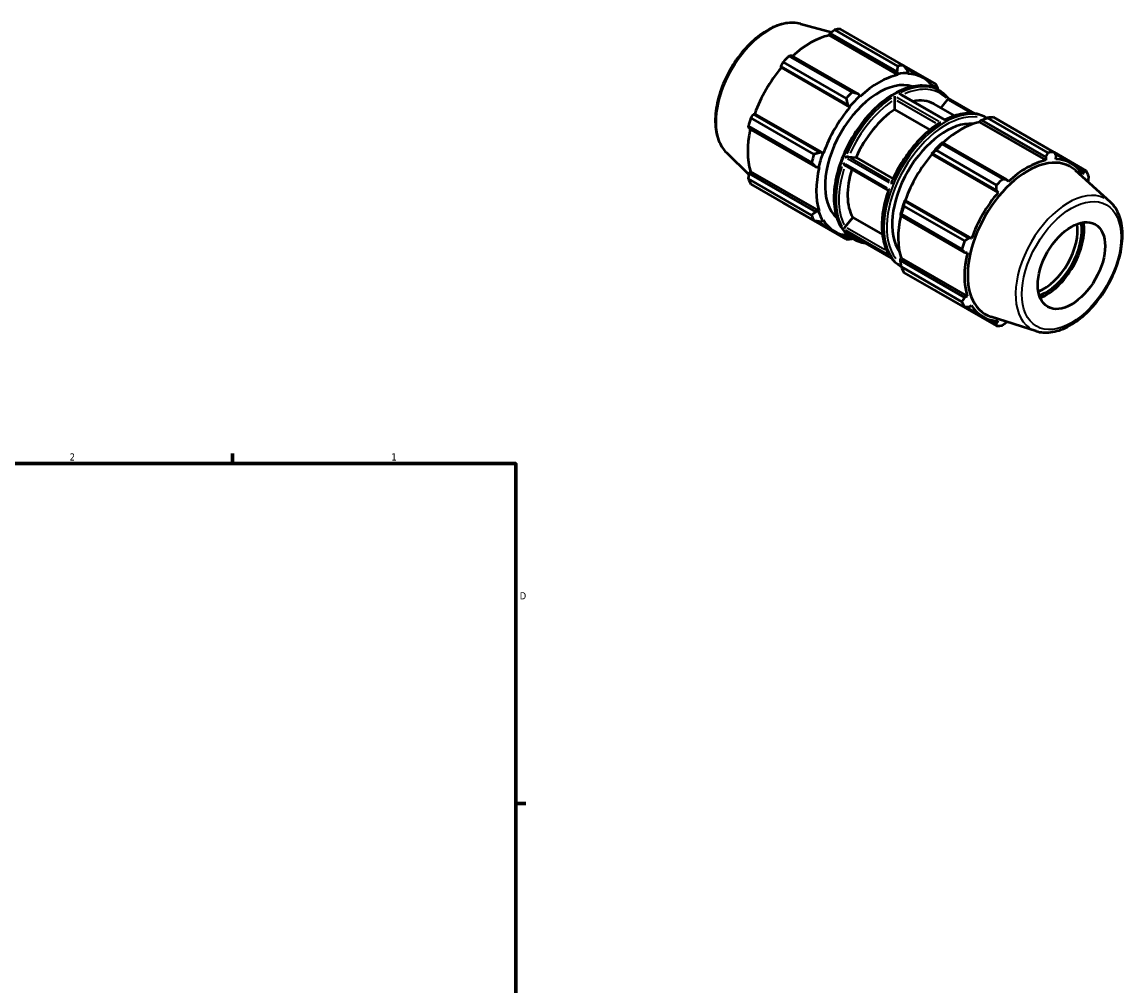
# Model space of a CAD drawing. Header units: inches. Extents: x 0.1 to 41.6, y 0.6 to 30.1.
# Tile 6 of 6: x 27 to 41.6, y 14.1 to 26.8. Entities that reach past the tile are written whole.
import ezdxf

# ---------------------------------------------------------------- set-up
doc = ezdxf.new("R2010")
doc.units = ezdxf.units.IN
doc.header["$MEASUREMENT"] = 0
for name, color, linetype, lineweight in [('Border (ANSI)', 7, 'Continuous', 70), ('Visible (ANSI)', 7, 'Continuous', 50), ('Visible Narrow (ANSI)', 7, 'Continuous', 35)]:
    doc.layers.add(name, color=color, linetype=linetype, lineweight=lineweight)
doc.styles.add('Note Text (ANSI)', font='tahoma.ttf')

# ---------------------------------------------------------------- blocks, each defined once
blk = doc.blocks.new('Borders Default Border')
at = {"layer": 'Border (ANSI)'}
for p, q in [((29.75, 21), (29.75, 21.134)), ((33.5, 16.5), (33.634, 16.5))]:
    blk.add_line(p, q, dxfattribs=at)
at = {"layer": 'Border (ANSI)', "flags": 128}
blk.add_lwpolyline([(0.5, 1), (0.5, 21), (33.5, 21), (33.5, 1), (0.5, 1)], dxfattribs=at)
at = {"layer": 'Border (ANSI)', "color": 5, "true_color": 0x0000ff, "char_height": 0.0945, "attachment_point": 7, "style": 'Note Text (ANSI)'}
for s, insert in [('2', (27.596, 21.04)), ('1', (31.854, 21.04)), ('D', (33.553, 19.203))]:
    blk.add_mtext(s, dxfattribs=dict(at, insert=insert))

msp = doc.modelspace()

# ---------------------------------------------------------------- linework, layer by layer
at = {"layer": 'Visible (ANSI)'}
for p, q in [((37.271, 26.82), (37.678, 26.709)), ((37.721, 26.743), (38.555, 26.262)), ((38.633, 26.27), (37.798, 26.75)), ((37.648, 26.669), (37.664, 26.698)), ((38.556, 26.145), (37.648, 26.669)), ((38.546, 26.19), (37.664, 26.698)), ((37.039, 26.313), (37.874, 25.833)), ((37.952, 25.915), (37.117, 26.395)), ((38.032, 25.894), (37.15, 26.402)), ((37.894, 25.748), (37.012, 26.256)), ((37.016, 26.241), (37.012, 26.256)), ((37.924, 25.718), (37.016, 26.241)), ((38.546, 26.19), (38.559, 26.157)), ((38.559, 26.157), (38.556, 26.145)), ((38.636, 26.266), (39.06, 26.022)), ((38.892, 26.104), (38.657, 26.239)), ((38.694, 26.17), (38.684, 26.203)), ((38.69, 26.158), (38.694, 26.17)), ((39.048, 25.992), (38.987, 26.027)), ((38.055, 25.867), (38.032, 25.894)), ((38.058, 25.858), (38.055, 25.867)), ((39.182, 25.55), (38.594, 25.889)), ((39.048, 25.992), (39.05, 25.967)), ((39.087, 25.948), (39.108, 25.936)), ((37.894, 25.748), (37.92, 25.725)), ((37.92, 25.725), (37.924, 25.718)), ((38.516, 25.688), (38.516, 25.821)), ((39.032, 25.761), (39.307, 25.603)), ((39.127, 25.706), (39.216, 25.816)), ((39.576, 25.632), (39.224, 25.835)), ((37.448, 25.094), (36.613, 25.574)), ((36.649, 25.626), (36.664, 25.631)), ((37.531, 25.118), (36.649, 25.626)), ((37.572, 25.107), (36.664, 25.631)), ((38.984, 25.418), (38.516, 25.688)), ((39.722, 25.582), (39.737, 25.573)), ((40.547, 25.115), (39.746, 25.576)), ((39.824, 25.584), (40.624, 25.123)), ((36.581, 25.466), (37.415, 24.985)), ((37.474, 24.926), (36.592, 25.434)), ((39.64, 25.521), (39.643, 25.533)), ((39.64, 25.521), (40.517, 25.016)), ((39.643, 25.533), (39.666, 25.545)), ((39.666, 25.545), (40.515, 25.056)), ((39.865, 24.686), (39.065, 25.147)), ((39.151, 25.249), (39.139, 25.243)), ((39.143, 25.229), (39.943, 24.768)), ((40.001, 24.76), (39.151, 25.249)), ((36.289, 25.116), (36.588, 24.82)), ((37.564, 25.108), (37.531, 25.118)), ((37.572, 25.107), (37.564, 25.108)), ((37.906, 25.062), (38.005, 25.053)), ((38.005, 25.053), (38.495, 24.771)), ((39.004, 25.1), (39.014, 25.104)), ((39.008, 25.094), (39.004, 25.1)), ((39.008, 25.094), (39.885, 24.589)), ((39.014, 25.104), (39.863, 24.615)), ((40.515, 25.056), (40.517, 25.016)), ((41.051, 24.875), (40.626, 25.12)), ((40.637, 25.099), (40.852, 24.975)), ((40.65, 25.029), (40.653, 25.07)), ((36.592, 24.839), (36.608, 24.868)), ((37.474, 24.331), (36.592, 24.839)), ((37.517, 24.345), (36.608, 24.868)), ((37.474, 24.926), (37.508, 24.92)), ((37.508, 24.92), (37.517, 24.921)), ((38.433, 24.616), (37.856, 24.949)), ((41.371, 24.46), (40.908, 24.881)), ((40.948, 24.898), (41.017, 24.858)), ((41.017, 24.858), (41.003, 24.825)), ((37.415, 24.288), (36.581, 24.768)), ((36.613, 24.697), (37.448, 24.216)), ((40.018, 24.73), (40.001, 24.76)), ((41.073, 24.731), (41.074, 24.732)), ((39.863, 24.615), (39.885, 24.589)), ((37.874, 23.969), (37.039, 24.449)), ((38.638, 24.408), (39.439, 23.947)), ((38.65, 24.474), (38.648, 24.484)), ((38.648, 24.484), (38.656, 24.483)), ((39.499, 23.985), (38.65, 24.474)), ((38.656, 24.483), (39.533, 23.978)), ((37.508, 24.337), (37.474, 24.331)), ((37.517, 24.345), (37.508, 24.337)), ((37.861, 24.132), (37.961, 24.256)), ((37.961, 24.256), (38.353, 24.03)), ((38.592, 24.295), (38.593, 24.282)), ((38.593, 24.282), (39.442, 23.793)), ((39.407, 23.838), (38.606, 24.3)), ((37.722, 24.073), (37.481, 24.212)), ((37.531, 24.205), (37.564, 24.213)), ((37.564, 24.213), (37.572, 24.223)), ((37.894, 23.994), (37.832, 24.03)), ((38.474, 23.718), (37.868, 24.066)), ((37.919, 24.006), (37.894, 23.994)), ((37.956, 23.982), (37.976, 23.97)), ((39.533, 23.978), (39.499, 23.985)), ((38.592, 23.713), (38.601, 23.721)), ((38.593, 23.687), (38.592, 23.713)), ((39.442, 23.198), (38.593, 23.687)), ((38.601, 23.721), (39.477, 23.216)), ((39.442, 23.793), (39.477, 23.792)), ((38.59, 23.617), (38.605, 23.608)), ((38.606, 23.602), (39.407, 23.141)), ((39.439, 23.069), (38.638, 23.531)), ((39.065, 23.283), (39.865, 22.822)), ((39.477, 23.216), (39.442, 23.198)), ((39.499, 23.071), (39.533, 23.094)), ((39.463, 23.07), (39.683, 22.944)), ((40.388, 22.753), (39.792, 22.943)), ((39.863, 22.86), (39.793, 22.901)), ((39.885, 22.889), (39.863, 22.86)), ((40.001, 22.874), (40.002, 22.876))]:
    msp.add_line(p, q, dxfattribs=at)
for centre, major_axis, start_param, end_param in [((37.419, 25.6), (0.629, 1.092), 0.343502, 0.438029), ((37.399, 25.611), (0.585, 1.015), 0.478032, 1.071949), ((37.419, 25.6), (-0.629, -1.092), 4.270492, 4.36502), ((37.399, 25.611), (0.585, 1.015), 1.26343, 1.874295), ((38.254, 25.119), (0.629, 1.092), 0.343502, 0.438029), ((38.307, 25.088), (0.591, 1.026), 0.303499, 0.478032), ((38.307, 25.088), (0.585, 1.015), 6.010915, 6.586684), ((38.307, 25.088), (0.503, 0.874), 0.114803, 3.02679), ((38.307, 25.088), (-0.585, -1.015), 3.619624, 4.23049), ((38.254, 25.119), (0.629, 1.092), 5.841289, 5.935816), ((38.254, 25.119), (-0.629, -1.092), 4.270492, 4.36502), ((38.307, 25.088), (0.591, 1.026), 1.088897, 1.26343), ((38.307, 25.088), (-0.585, -1.015), 4.405023, 5.015888), ((38.561, 24.942), (0.472, 0.819), 0, 0.483731), ((37.419, 25.6), (-0.629, -1.092), 5.055891, 5.150418), ((38.561, 24.942), (-0.472, -0.819), 3.991773, 4.905539), ((39.444, 24.433), (0.629, 1.092), 0.343502, 0.438029), ((37.399, 25.611), (0.585, 1.015), 2.065615, 2.659693), ((39.195, 24.577), (0.503, 0.874), 0.262354, 2.879238), ((39.391, 24.464), (0.585, 1.015), 0.478032, 1.071949), ((39.391, 24.464), (-0.591, -1.026), 4.23049, 4.405023), ((39.444, 24.433), (0.629, 1.092), 1.1289, 1.223427), ((38.254, 25.119), (-0.629, -1.092), 5.055891, 5.150418), ((38.307, 25.088), (0.591, 1.026), 1.874295, 2.048828), ((39.391, 24.464), (0.585, 1.015), 1.26343, 1.874295), ((40.279, 23.953), (0.562, 0.977), 6.157935, 9.550028), ((40.268, 23.959), (-0.585, -1.015), 3.619624, 4.23049), ((40.245, 23.972), (0.629, 1.092), 0.343502, 0.438029), ((40.268, 23.959), (0.585, 1.015), 5.975819, 6.586684), ((38.307, 25.088), (-0.585, -1.015), 5.190421, 5.801286), ((38.561, 24.942), (-0.472, -0.819), 5.087532, 5.952736), ((40.245, 23.972), (0.629, 1.092), 5.841289, 5.935816), ((37.419, 25.6), (-0.629, -1.092), 5.841289, 5.935816), ((40.245, 23.972), (-0.629, -1.092), 4.270492, 4.36502), ((40.268, 23.959), (-0.585, -1.015), 4.405023, 5.015888), ((39.391, 24.464), (-0.591, -1.026), 5.015888, 5.190421), ((39.444, 24.433), (0.629, 1.092), 1.914298, 2.008825), ((38.254, 25.119), (-0.629, -1.092), 5.841289, 5.935816), ((38.307, 25.088), (-0.591, -1.026), 5.801286, 5.975819), ((39.391, 24.464), (0.585, 1.015), 2.065615, 2.659693), ((38.307, 25.088), (-0.585, -1.015), 5.975819, 6.555456), ((40.492, 23.83), (-0.314, -0.546), 0.615263, 2.52633), ((40.519, 23.814), (0.334, 0.58), 3.734311, 5.690467), ((40.519, 23.814), (0.356, 0.619), 3.770212, 5.654566), ((38.254, 25.119), (-0.629, -1.092), 0.343502, 0.438029), ((40.245, 23.972), (-0.629, -1.092), 5.055891, 5.150418), ((40.268, 23.959), (-0.585, -1.015), 5.190421, 5.801286), ((39.444, 24.433), (-0.629, -1.092), 5.841289, 5.935816), ((40.245, 23.972), (-0.629, -1.092), 5.841289, 5.935816), ((40.268, 23.959), (-0.585, -1.015), 5.975819, 6.586684), ((40.245, 23.972), (-0.629, -1.092), 0.343502, 0.438029)]:
    msp.add_ellipse(centre, major_axis=major_axis, ratio=0.578093, start_param=start_param, end_param=end_param, dxfattribs=at)
msp.add_ellipse((40.856, 23.621), major_axis=(0.314, 0.546), ratio=0.578093, dxfattribs=at)
for points, knots in [([(37.271, 26.82), (37.209, 26.836), (37.142, 26.838), (37, 26.815), (36.924, 26.787), (36.77, 26.703), (36.693, 26.645), (36.548, 26.508), (36.48, 26.429), (36.359, 26.255), (36.306, 26.162), (36.221, 25.97), (36.188, 25.871), (36.147, 25.678), (36.138, 25.584), (36.147, 25.408), (36.164, 25.326), (36.219, 25.202), (36.25, 25.155), (36.289, 25.116)], [5.650886, 5.650886, 5.650886, 5.650886, 5.941467, 5.941467, 6.260078, 6.260078, 6.59097, 6.59097, 6.921172, 6.921172, 7.249857, 7.249857, 7.578622, 7.578622, 7.908994, 7.908994, 8.239615, 8.239615, 8.490148, 8.490148, 8.490148, 8.490148]), ([(39.087, 25.948), (39.027, 25.983), (38.957, 26.001), (38.805, 26.004), (38.722, 25.988), (38.552, 25.923), (38.465, 25.872), (38.295, 25.742), (38.212, 25.663), (38.061, 25.483), (37.991, 25.383), (37.873, 25.172), (37.824, 25.061), (37.751, 24.84), (37.727, 24.73), (37.707, 24.52), (37.711, 24.421), (37.747, 24.244), (37.779, 24.166), (37.86, 24.052), (37.904, 24.012), (37.956, 23.982)], [5.499721, 5.499721, 5.499721, 5.499721, 5.805792, 5.805792, 6.121027, 6.121027, 6.444169, 6.444169, 6.767974, 6.767974, 7.091125, 7.091125, 7.414021, 7.414021, 7.737242, 7.737242, 8.061111, 8.061111, 8.383797, 8.383797, 8.641314, 8.641314, 8.641314, 8.641314]), ([(38.515, 25.864), (38.515, 25.864), (38.515, 25.864), (38.515, 25.862), (38.515, 25.859), (38.515, 25.853), (38.515, 25.85), (38.515, 25.844), (38.515, 25.84), (38.516, 25.833), (38.516, 25.83), (38.516, 25.826), (38.516, 25.824), (38.516, 25.822)], [-0.000519, -0.000519, -0.000519, -0.000519, 0, 0, 0.0294922, 0.0294922, 0.0576144, 0.0576144, 0.0867139, 0.0867139, 0.1084966, 0.1084966, 0.1248352, 0.1248352, 0.1248352, 0.1248352]), ([(38.594, 25.889), (38.593, 25.889), (38.592, 25.89), (38.587, 25.892), (38.584, 25.893), (38.577, 25.894), (38.573, 25.895), (38.569, 25.895), (38.569, 25.895), (38.569, 25.895)], [0.21792909, 0.21792909, 0.21792909, 0.21792909, 0.22913026, 0.22913026, 0.26359329, 0.26359329, 0.29973528, 0.29973528, 0.30037135, 0.30037135, 0.30037135, 0.30037135]), ([(39.225, 25.835), (39.218, 25.843), (39.211, 25.851), (39.197, 25.866), (39.19, 25.874), (39.174, 25.888), (39.167, 25.895), (39.151, 25.908), (39.142, 25.914), (39.125, 25.925), (39.117, 25.931), (39.108, 25.936)], [5.2761847, 5.2761847, 5.2761847, 5.2761847, 5.3208919, 5.3208919, 5.3655991, 5.3655991, 5.4103064, 5.4103064, 5.4550136, 5.4550136, 5.4997209, 5.4997209, 5.4997209, 5.4997209]), ([(39.225, 25.835), (39.225, 25.835), (39.225, 25.835), (39.225, 25.834), (39.225, 25.833), (39.224, 25.831), (39.224, 25.829), (39.222, 25.826), (39.221, 25.824), (39.219, 25.82), (39.217, 25.819), (39.216, 25.817)], [0.02794768, 0.02794768, 0.02794768, 0.02794768, 0.02949224, 0.02949224, 0.05761444, 0.05761444, 0.08671389, 0.08671389, 0.10849663, 0.10849663, 0.12483523, 0.12483523, 0.12483523, 0.12483523]), ([(39.722, 25.582), (39.693, 25.599), (39.661, 25.612), (39.596, 25.63), (39.561, 25.636), (39.49, 25.639), (39.453, 25.636), (39.377, 25.624), (39.339, 25.614), (39.261, 25.587), (39.222, 25.57), (39.182, 25.55)], [5.4997209, 5.4997209, 5.4997209, 5.4997209, 5.6465474, 5.6465474, 5.7933739, 5.7933739, 5.9402004, 5.9402004, 6.0870269, 6.0870269, 6.2338493, 6.2338493, 6.2338493, 6.2338493]), ([(39.103, 25.504), (39.052, 25.472), (39.002, 25.434), (38.904, 25.351), (38.857, 25.304), (38.766, 25.204), (38.722, 25.149), (38.641, 25.035), (38.602, 24.976), (38.533, 24.852), (38.502, 24.789), (38.475, 24.725)], [0.0501704, 0.0501704, 0.0501704, 0.0501704, 0.2391263, 0.2391263, 0.4280822, 0.4280822, 0.6170381, 0.6170381, 0.8059939, 0.8059939, 0.9949498, 0.9949498, 0.9949498, 0.9949498]), ([(39.129, 25.511), (39.129, 25.511), (39.129, 25.511), (39.125, 25.511), (39.122, 25.51), (39.115, 25.509), (39.111, 25.508), (39.106, 25.505), (39.104, 25.505), (39.103, 25.504)], [-0.12422428, -0.12422428, -0.12422428, -0.12422428, -0.12385389, -0.12385389, -0.09608488, -0.09608488, -0.06774331, -0.06774331, -0.05221576, -0.05221576, -0.05221576, -0.05221576]), ([(39.182, 25.55), (39.182, 25.55), (39.182, 25.55), (39.183, 25.549), (39.183, 25.548), (39.183, 25.545), (39.183, 25.544), (39.183, 25.541), (39.183, 25.541), (39.183, 25.541)], [-0.06690042, -0.06690042, -0.06690042, -0.06690042, -0.05660432, -0.05660432, -0.02801337, -0.02801337, 0, 0, 0.00037365, 0.00037365, 0.00037365, 0.00037365]), ([(37.905, 25.062), (37.903, 25.062), (37.902, 25.062), (37.898, 25.062), (37.895, 25.062), (37.889, 25.06), (37.885, 25.06), (37.878, 25.057), (37.874, 25.056), (37.868, 25.054), (37.864, 25.052), (37.861, 25.051), (37.861, 25.051), (37.861, 25.051)], [0.1467529, 0.1467529, 0.1467529, 0.1467529, 0.1667755, 0.1667755, 0.1934696, 0.1934696, 0.2291303, 0.2291303, 0.2635933, 0.2635933, 0.2997353, 0.2997353, 0.3003714, 0.3003714, 0.3003714, 0.3003714]), ([(37.835, 24.982), (37.835, 24.982), (37.835, 24.982), (37.836, 24.979), (37.837, 24.975), (37.84, 24.968), (37.842, 24.965), (37.846, 24.958), (37.848, 24.955), (37.852, 24.951), (37.854, 24.95), (37.856, 24.949)], [-0.000519, -0.000519, -0.000519, -0.000519, 0, 0, 0.0294922, 0.0294922, 0.0576144, 0.0576144, 0.0867139, 0.0867139, 0.1069429, 0.1069429, 0.1069429, 0.1069429]), ([(38.475, 24.725), (38.474, 24.724), (38.474, 24.723), (38.473, 24.718), (38.473, 24.715), (38.473, 24.707), (38.474, 24.702), (38.475, 24.698), (38.475, 24.698), (38.475, 24.697)], [-0.08309861, -0.08309861, -0.08309861, -0.08309861, -0.07040919, -0.07040919, -0.03835841, -0.03835841, 0, 0, 0.00047356, 0.00047356, 0.00047356, 0.00047356]), ([(38.433, 24.618), (38.41, 24.553), (38.392, 24.487), (38.364, 24.359), (38.354, 24.295), (38.345, 24.173), (38.345, 24.114), (38.355, 24.002), (38.366, 23.949), (38.395, 23.851), (38.415, 23.807), (38.439, 23.767)], [1.0992588, 1.0992588, 1.0992588, 1.0992588, 1.2898115, 1.2898115, 1.4803643, 1.4803643, 1.6709171, 1.6709171, 1.8614699, 1.8614699, 2.0520226, 2.0520226, 2.0520226, 2.0520226]), ([(38.449, 24.629), (38.448, 24.629), (38.448, 24.629), (38.446, 24.627), (38.443, 24.626), (38.439, 24.623), (38.437, 24.622), (38.434, 24.62), (38.434, 24.619), (38.433, 24.618)], [-0.12419689, -0.12419689, -0.12419689, -0.12419689, -0.12383176, -0.12383176, -0.09578813, -0.09578813, -0.06773716, -0.06773716, -0.04241237, -0.04241237, -0.04241237, -0.04241237]), ([(40.388, 22.753), (40.448, 22.734), (40.514, 22.729), (40.654, 22.747), (40.73, 22.773), (40.883, 22.851), (40.96, 22.906), (41.106, 23.038), (41.176, 23.116), (41.299, 23.287), (41.353, 23.379), (41.442, 23.57), (41.477, 23.668), (41.522, 23.861), (41.533, 23.956), (41.529, 24.134), (41.514, 24.217), (41.459, 24.357), (41.421, 24.415), (41.371, 24.46)], [2.483378, 2.483378, 2.483378, 2.483378, 2.771971, 2.771971, 3.088259, 3.088259, 3.418874, 3.418874, 3.749279, 3.749279, 4.078062, 4.078062, 4.406764, 4.406764, 4.736976, 4.736976, 5.067908, 5.067908, 5.374471, 5.374471, 5.374471, 5.374471]), ([(37.86, 24.131), (37.859, 24.13), (37.857, 24.128), (37.854, 24.124), (37.852, 24.123), (37.848, 24.119), (37.846, 24.117), (37.842, 24.113), (37.84, 24.112), (37.837, 24.11), (37.836, 24.109), (37.835, 24.109), (37.835, 24.109), (37.835, 24.109)], [0.1467529, 0.1467529, 0.1467529, 0.1467529, 0.1667755, 0.1667755, 0.1934696, 0.1934696, 0.2291303, 0.2291303, 0.2635933, 0.2635933, 0.2997353, 0.2997353, 0.3003714, 0.3003714, 0.3003714, 0.3003714]), ([(37.861, 24.071), (37.861, 24.071), (37.861, 24.071), (37.864, 24.069), (37.866, 24.068), (37.868, 24.066)], [-0.00051904, -0.00051904, -0.00051904, -0.00051904, 0, 0, 0.02093716, 0.02093716, 0.02093716, 0.02093716]), ([(37.976, 23.97), (38.005, 23.954), (38.036, 23.941), (38.086, 23.927), (38.104, 23.923), (38.122, 23.92)], [2.3581282, 2.3581282, 2.3581282, 2.3581282, 2.5049547, 2.5049547, 2.5813721, 2.5813721, 2.5813721, 2.5813721]), ([(38.439, 23.767), (38.44, 23.766), (38.44, 23.765), (38.443, 23.761), (38.446, 23.758), (38.448, 23.756), (38.448, 23.756), (38.449, 23.756)], [-0.03718157, -0.03718157, -0.03718157, -0.03718157, -0.0282957, -0.0282957, 0, 0, 0.00036841, 0.00036841, 0.00036841, 0.00036841]), ([(38.473, 23.718), (38.48, 23.71), (38.487, 23.702), (38.501, 23.686), (38.508, 23.679), (38.523, 23.665), (38.531, 23.658), (38.547, 23.645), (38.556, 23.639), (38.572, 23.627), (38.581, 23.622), (38.59, 23.617)], [2.1348843, 2.1348843, 2.1348843, 2.1348843, 2.1792992, 2.1792992, 2.2240065, 2.2240065, 2.2687137, 2.2687137, 2.313421, 2.313421, 2.3581282, 2.3581282, 2.3581282, 2.3581282]), ([(38.475, 23.718), (38.475, 23.718), (38.475, 23.718), (38.474, 23.717), (38.474, 23.717), (38.474, 23.718)], [-0.13983812, -0.13983812, -0.13983812, -0.13983812, -0.13936926, -0.13936926, -0.11861586, -0.11861586, -0.11861586, -0.11861586])]:
    msp.add_open_spline(points, degree=3, knots=knots, dxfattribs=at)
for points, weights in [([(37.664, 26.698), (37.692, 26.72), (37.721, 26.743)], [1.00093705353, 1.0008770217, 1]), ([(37.012, 26.256), (37.025, 26.284), (37.039, 26.313)], [1.00093705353, 1.0008770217, 1]), ([(37.117, 26.395), (37.134, 26.399), (37.15, 26.402)], [1, 1.0008770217, 1.00093705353]), ([(38.555, 26.262), (38.551, 26.225), (38.546, 26.19)], [1.01703802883, 1.01207090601, 1.00630589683]), ([(38.684, 26.203), (38.66, 26.236), (38.633, 26.27)], [1.00630589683, 1.01207090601, 1.01703802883]), ([(39.06, 26.022), (39.054, 26.007), (39.048, 25.992)], [1.01703802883, 1.01207090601, 1.00630589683]), ([(38.032, 25.894), (37.993, 25.904), (37.952, 25.915)], [1.00630589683, 1.01207090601, 1.01703802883]), ([(39.093, 25.944), (39.092, 25.947), (39.092, 25.951)], [1.0163089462, 1.01667561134, 1.01703802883]), ([(37.874, 25.833), (37.885, 25.789), (37.894, 25.748)], [1.01703802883, 1.01207090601, 1.00630589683]), ([(36.613, 25.574), (36.631, 25.601), (36.649, 25.626)], [1, 1.0008770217, 1.00093705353]), ([(39.666, 25.545), (39.705, 25.561), (39.746, 25.576)], [1.00615634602, 1.01177800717, 1.01660052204]), ([(36.592, 25.434), (36.586, 25.45), (36.581, 25.466)], [1.00093705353, 1.0008770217, 1]), ([(39.014, 25.104), (39.038, 25.125), (39.065, 25.147)], [1.00615634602, 1.01177800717, 1.01660052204]), ([(39.143, 25.229), (39.147, 25.239), (39.151, 25.249)], [1.01660052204, 1.01177800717, 1.00615634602]), ([(37.415, 24.985), (37.445, 24.955), (37.474, 24.926)], [1.01703802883, 1.01207090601, 1.00630589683]), ([(37.531, 25.118), (37.49, 25.106), (37.448, 25.094)], [1.00630589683, 1.01207090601, 1.01703802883]), ([(40.515, 25.056), (40.531, 25.085), (40.547, 25.115)], [1.0015031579, 1.0011600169, 1]), ([(40.624, 25.123), (40.639, 25.096), (40.653, 25.07)], [1, 1.0011600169, 1.0015031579]), ([(36.581, 24.768), (36.586, 24.805), (36.592, 24.839)], [1, 1.0008770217, 1.00093705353]), ([(41.017, 24.858), (41.034, 24.867), (41.051, 24.875)], [1.0015031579, 1.0011600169, 1]), ([(39.943, 24.768), (39.973, 24.764), (40.001, 24.76)], [1, 1.0011600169, 1.0015031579]), ([(41.083, 24.804), (41.078, 24.767), (41.074, 24.732)], [1, 1.0011600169, 1.0015031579]), ([(39.863, 24.615), (39.864, 24.65), (39.865, 24.686)], [1.0015031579, 1.0011600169, 1]), ([(37.039, 24.449), (37.039, 24.451), (37.038, 24.452)], [1, 1.0000442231, 1.00008636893]), ([(38.638, 24.408), (38.644, 24.442), (38.65, 24.474)], [1.01660052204, 1.01177800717, 1.00615634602]), ([(37.474, 24.331), (37.445, 24.31), (37.415, 24.288)], [1.00630589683, 1.01207090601, 1.01703802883]), ([(38.593, 24.282), (38.599, 24.291), (38.606, 24.3)], [1.00615634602, 1.01177800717, 1.01660052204]), ([(37.448, 24.216), (37.49, 24.21), (37.531, 24.205)], [1.01703802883, 1.01207090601, 1.00630589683]), ([(37.894, 23.994), (37.885, 23.981), (37.874, 23.969)], [1.00630589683, 1.01207090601, 1.01703802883]), ([(37.952, 23.976), (37.956, 23.978), (37.96, 23.979)], [1.01703802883, 1.01652328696, 1.01599997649]), ([(39.439, 23.947), (39.47, 23.966), (39.499, 23.985)], [1, 1.0011600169, 1.0015031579]), ([(39.442, 23.793), (39.425, 23.815), (39.407, 23.838)], [1.0015031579, 1.0011600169, 1]), ([(38.606, 23.602), (38.599, 23.645), (38.593, 23.687)], [1.01660052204, 1.01177800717, 1.00615634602]), ([(39.065, 23.283), (39.063, 23.285), (39.062, 23.286)], [1.01660052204, 1.01635604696, 1.01610951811]), ([(39.407, 23.141), (39.425, 23.17), (39.442, 23.198)], [1, 1.0011600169, 1.0015031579]), ([(39.499, 23.071), (39.47, 23.07), (39.439, 23.069)], [1.0015031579, 1.0011600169, 1]), ([(39.865, 22.822), (39.864, 22.841), (39.863, 22.86)], [1, 1.0011600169, 1.0015031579]), ([(40.001, 22.874), (39.973, 22.852), (39.943, 22.829)], [1.0015031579, 1.0011600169, 1])]:
    msp.add_rational_spline(points, weights, degree=2, dxfattribs=at)
for points in [[(38.516, 25.822), (38.516, 25.822), (38.516, 25.821), (38.516, 25.821)], [(39.216, 25.817), (39.216, 25.817), (39.216, 25.817), (39.216, 25.816)], [(37.906, 25.062), (37.905, 25.062), (37.905, 25.062), (37.905, 25.062)], [(37.861, 24.132), (37.861, 24.132), (37.861, 24.131), (37.86, 24.131)]]:
    msp.add_open_spline(points, degree=3, dxfattribs=at)
at = {"layer": 'Visible Narrow (ANSI)'}
for p, q in [((39.152, 25.559), (38.599, 25.877)), ((38.545, 25.805), (39.058, 25.51)), ((39.099, 25.528), (38.546, 25.847)), ((39.514, 25.646), (39.232, 25.808)), ((38.444, 24.715), (37.892, 25.033)), ((37.933, 25.045), (38.449, 24.748)), ((38.418, 24.646), (37.865, 24.965)), ((38.387, 23.828), (37.888, 24.115)), ((38.418, 23.773), (37.865, 24.091)), ((38.444, 23.735), (37.892, 24.053))]:
    msp.add_line(p, q, dxfattribs=at)
for centre, major_axis, start_param, end_param in [((36.855, 25.925), (-0.496, -0.862), 3.434721, 5.990057), ((38.521, 24.965), (-0.566, -0.983), 3.298672, 6.126106), ((38.542, 24.953), (0.566, 0.983), 0.037513, 0.712744), ((38.561, 24.942), (0.553, 0.96), 6.122438, 6.951964), ((38.542, 24.953), (-0.566, -0.983), 4.007303, 4.890008), ((38.561, 24.942), (0.553, 0.96), 0.887035, 1.727091), ((39.176, 24.588), (0.566, 0.983), 0.164871, 2.975415), ((39.195, 24.577), (-0.553, -0.96), 3.370512, 6.052908), ((39.156, 24.6), (0.566, 0.983), 0.037513, 0.712744), ((39.156, 24.6), (0.566, 0.983), 0.865711, 1.748416), ((38.542, 24.953), (-0.566, -0.983), 5.054501, 5.937206), ((38.561, 24.942), (-0.553, -0.96), 5.076894, 5.915937), ((39.156, 24.6), (-0.566, -0.983), 5.054501, 5.937206), ((40.818, 23.643), (0.495, 0.86), 0.044355, 3.097238), ((38.542, 24.953), (-0.566, -0.983), 6.064186, 6.271659), ((38.561, 24.942), (-0.553, -0.96), 6.21601, 6.350361), ((39.156, 24.6), (-0.566, -0.983), 6.064186, 6.271659)]:
    msp.add_ellipse(centre, major_axis=major_axis, ratio=0.578093, start_param=start_param, end_param=end_param, dxfattribs=at)
msp.add_ellipse((40.856, 23.621), major_axis=(-0.463, -0.804), ratio=0.578093, dxfattribs=at)

# ---------------------------------------------------------------- block references
msp.add_blockref('Borders Default Border', (0, 0))

doc.saveas('drawing.dxf')
